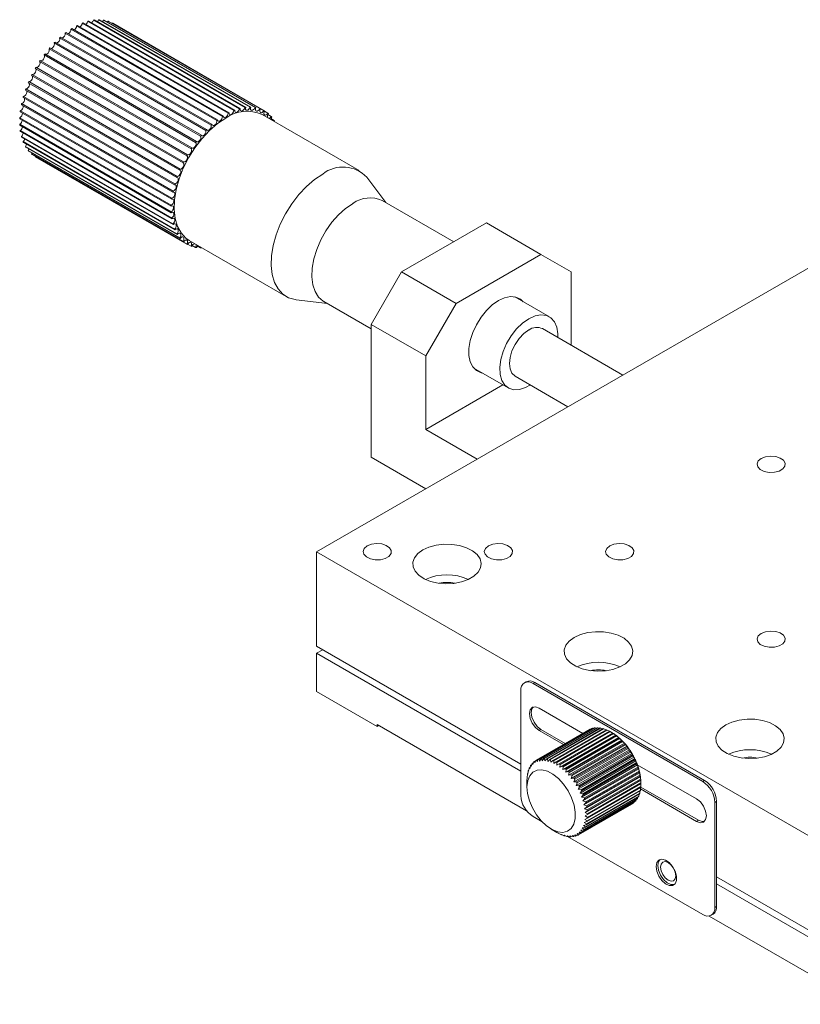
# Model space of a CAD drawing. Header units: millimetres. Extents: x 14895 to 15336, y 302 to 927.
# Tile 2 of 7: x 15052 to 15143, y 416 to 531. Entities that reach past the tile are written whole.
import ezdxf

# ---------------------------------------------------------------- set-up
doc = ezdxf.new("R2010")
doc.units = ezdxf.units.MM
doc.header["$LTSCALE"] = 0.3

msp = doc.modelspace()

# ---------------------------------------------------------------- linework, layer by layer
at = {"color": 7, "linetype": 'Continuous', "lineweight": 15}
for p, q in [((15077.494, 520.755), (15059.816, 530.96)), ((15078.032, 520.864), (15060.354, 531.069)), ((15078.126, 520.876), (15060.448, 531.082)), ((15078.643, 520.909), (15060.965, 531.114)), ((15078.732, 520.908), (15061.055, 531.113)), ((15079.222, 520.864), (15061.544, 531.069)), ((15079.307, 520.85), (15061.629, 531.055)), ((15075.415, 519.807), (15057.737, 530.012)), ((15075.516, 519.871), (15057.838, 530.077)), ((15076.081, 520.198), (15058.404, 530.403)), ((15076.182, 520.25), (15058.504, 530.455)), ((15076.744, 520.506), (15059.067, 530.711)), ((15076.844, 520.546), (15059.166, 530.751)), ((15077.397, 520.729), (15059.719, 530.934)), ((15062.086, 530.935), (15062.023, 530.828)), ((15079.764, 520.73), (15062.086, 530.935)), ((15079.842, 520.702), (15062.165, 530.907)), ((15062.585, 530.713), (15062.564, 530.677)), ((15080.263, 520.508), (15062.585, 530.713)), ((15080.298, 520.488), (15062.62, 530.693)), ((15074.103, 518.797), (15056.425, 529.002)), ((15074.2, 518.884), (15056.522, 529.089)), ((15074.753, 519.339), (15057.076, 529.544)), ((15074.853, 519.414), (15057.175, 529.619)), ((15072.864, 517.521), (15055.187, 527.726)), ((15072.954, 517.625), (15055.277, 527.83)), ((15073.471, 518.189), (15055.793, 528.394)), ((15073.565, 518.285), (15055.887, 528.49)), ((15071.833, 516.151), (15054.155, 526.356)), ((15072.29, 516.799), (15054.613, 527.004)), ((15072.375, 516.911), (15054.697, 527.116)), ((15071.263, 515.23), (15053.585, 525.435)), ((15071.334, 515.353), (15053.656, 525.558)), ((15071.754, 516.033), (15054.077, 526.238)), ((15070.821, 514.399), (15053.143, 524.604)), ((15070.885, 514.526), (15053.207, 524.731)), ((15070.151, 512.821), (15052.473, 523.026)), ((15070.434, 513.55), (15052.756, 523.755)), ((15070.489, 513.679), (15052.811, 523.884)), ((15069.839, 511.832), (15052.162, 522.037)), ((15069.875, 511.962), (15052.198, 522.167)), ((15070.105, 512.691), (15052.428, 522.896)), ((15069.638, 510.983), (15051.961, 521.188)), ((15069.665, 511.11), (15051.987, 521.315)), ((15069.441, 509.349), (15051.763, 519.555)), ((15069.446, 509.469), (15051.768, 519.674)), ((15069.505, 510.152), (15051.827, 520.357)), ((15069.521, 510.276), (15051.843, 520.481)), ((15091.362, 513.523), (15080.048, 520.054)), ((15080.712, 520.2), (15080.313, 520.43)), ((15081.108, 519.809), (15080.714, 520.037)), ((15081.446, 519.341), (15081.062, 519.563)), ((15069.441, 508.696), (15051.763, 518.901)), ((15069.446, 508.583), (15051.768, 518.788)), ((15081.388, 519.281), (15081.446, 519.341)), ((15081.491, 519.264), (15081.467, 519.235)), ((15069.505, 507.968), (15051.827, 518.173)), ((15069.521, 507.862), (15051.843, 518.067)), ((15069.638, 507.291), (15051.961, 517.496)), ((15069.665, 507.194), (15051.987, 517.399)), ((15069.839, 506.674), (15052.162, 516.879)), ((15069.875, 506.586), (15052.198, 516.791)), ((15070.105, 506.122), (15052.428, 516.327)), ((15070.151, 506.045), (15052.473, 516.25)), ((15070.434, 505.643), (15052.756, 515.848)), ((15070.489, 505.577), (15052.811, 515.782)), ((15053.205, 515.555), (15053.143, 515.445)), ((15070.821, 505.24), (15053.143, 515.445)), ((15070.885, 505.187), (15053.207, 515.392)), ((15053.606, 515.161), (15053.585, 515.125)), ((15071.263, 504.92), (15053.585, 515.125)), ((15053.621, 515.104), (15071.299, 504.899)), ((15094.462, 509.77), (15092.259, 512.717)), ((15086.405, 469.016), (15157.116, 509.836)), ((15102.397, 505.19), (15094.047, 510.01)), ((15106.204, 507.387), (15096.305, 501.673)), ((15112.568, 503.714), (15106.204, 507.387)), ((15071.754, 504.684), (15071.356, 504.914)), ((15071.549, 505.332), (15082.862, 498.8)), ((15072.29, 504.536), (15071.897, 504.764)), ((15072.864, 504.478), (15072.48, 504.7)), ((15072.864, 504.478), (15072.888, 504.558)), ((15072.967, 504.513), (15072.954, 504.477)), ((15112.568, 503.714), (15102.668, 497.999)), ((15116.104, 501.672), (15112.568, 503.714)), ((15092.769, 495.549), (15096.305, 501.673)), ((15096.305, 501.673), (15102.668, 497.999)), ((15116.104, 501.672), (15116.104, 493.12)), ((15113.554, 496.44), (15109.526, 498.765)), ((15084.009, 498.426), (15087.663, 497.992)), ((15087.248, 498.232), (15092.769, 495.044)), ((15102.668, 497.999), (15099.133, 491.875)), ((15092.769, 495.549), (15092.769, 480.035)), ((15099.133, 491.875), (15092.769, 495.549)), ((15122.132, 489.64), (15112.754, 495.054)), ((15099.133, 491.875), (15099.133, 483.301)), ((15104.726, 490.451), (15108.754, 488.126)), ((15108.122, 488.491), (15099.133, 483.301)), ((15109.554, 489.512), (15115.731, 485.945)), ((15099.133, 483.301), (15105.142, 479.832)), ((15092.769, 480.035), (15099.131, 476.362)), ((15157.116, 428.195), (15086.405, 469.016)), ((15086.405, 457.992), (15086.405, 469.016)), ((15110.235, 444.236), (15086.405, 457.992)), ((15087.112, 457.584), (15086.405, 457.176)), ((15110.235, 443.419), (15086.405, 457.176)), ((15086.405, 452.685), (15086.405, 457.176)), ((15110.235, 440.562), (15110.235, 452.81)), ((15110.861, 453.848), (15110.649, 453.725)), ((15111.861, 453.749), (15111.649, 453.626)), ((15111.649, 453.626), (15131.448, 442.197)), ((15111.861, 453.749), (15131.66, 442.319)), ((15093.476, 448.603), (15086.405, 452.685)), ((15112.356, 450.769), (15117.468, 447.818)), ((15110.904, 438.787), (15093.476, 448.848)), ((15093.476, 448.848), (15093.476, 448.603)), ((15093.688, 448.725), (15093.476, 448.603)), ((15112.012, 444.668), (15118.235, 448.26)), ((15112.08, 444.703), (15118.302, 448.295)), ((15112.291, 444.789), (15118.513, 448.381)), ((15112.356, 448.156), (15112.568, 448.278)), ((15112.364, 444.812), (15118.587, 448.404)), ((15115.417, 446.634), (15112.568, 448.278)), ((15112.593, 444.861), (15118.816, 448.453)), ((15112.672, 444.871), (15118.895, 448.463)), ((15112.916, 444.883), (15119.139, 448.475)), ((15113, 444.88), (15119.223, 448.473)), ((15113.256, 444.855), (15119.479, 448.447)), ((15113.344, 444.84), (15119.566, 448.432)), ((15113.61, 444.777), (15119.832, 448.369)), ((15113.7, 444.75), (15119.923, 448.342)), ((15113.973, 444.65), (15120.195, 448.243)), ((15114.065, 444.611), (15120.287, 448.203)), ((15118.302, 448.295), (15118.352, 448.288)), ((15118.587, 448.404), (15118.692, 448.381)), ((15118.895, 448.463), (15119.046, 448.421)), ((15119.223, 448.473), (15119.412, 448.408)), ((15119.566, 448.432), (15119.787, 448.343)), ((15119.923, 448.342), (15120.17, 448.228)), ((15120.287, 448.203), (15120.555, 448.064)), ((15115.205, 446.511), (15112.356, 448.156)), ((15114.341, 444.476), (15120.564, 448.069)), ((15114.428, 444.102), (15120.933, 447.857)), ((15114.434, 444.426), (15120.657, 448.018)), ((15114.711, 444.257), (15120.934, 447.849)), ((15114.782, 443.865), (15121.287, 447.62)), ((15114.804, 444.195), (15121.026, 447.787)), ((15115.079, 443.994), (15121.301, 447.586)), ((15115.131, 443.588), (15121.636, 447.343)), ((15115.17, 443.922), (15121.393, 447.514)), ((15115.44, 443.691), (15121.662, 447.283)), ((15115.529, 443.609), (15121.751, 447.201)), ((15120.657, 448.018), (15120.933, 447.857)), ((15120.842, 447.911), (15120.746, 447.966)), ((15120.933, 447.857), (15120.934, 447.849)), ((15121.026, 447.787), (15121.287, 447.62)), ((15121.287, 447.62), (15121.301, 447.586)), ((15121.393, 447.514), (15121.636, 447.343)), ((15121.636, 447.343), (15121.662, 447.283)), ((15121.751, 447.201), (15121.977, 447.03)), ((15115.472, 443.274), (15121.977, 447.03)), ((15115.79, 443.351), (15122.013, 446.943)), ((15115.8, 442.928), (15122.305, 446.683)), ((15115.876, 443.261), (15122.098, 446.853)), ((15116.112, 442.551), (15122.617, 446.307)), ((15116.126, 442.978), (15122.349, 446.57)), ((15116.208, 442.88), (15122.43, 446.472)), ((15116.404, 442.15), (15122.91, 445.905)), ((15116.444, 442.576), (15122.667, 446.168)), ((15116.52, 442.471), (15122.743, 446.063)), ((15121.977, 447.03), (15122.013, 446.943)), ((15122.098, 446.853), (15122.305, 446.683)), ((15122.305, 446.683), (15122.349, 446.57)), ((15122.43, 446.472), (15122.617, 446.307)), ((15122.617, 446.307), (15122.667, 446.168)), ((15122.743, 446.063), (15122.91, 445.905)), ((15122.91, 445.905), (15122.963, 445.741)), ((15112.291, 444.789), (15112.134, 444.491)), ((15112.416, 444.577), (15112.364, 444.812)), ((15112.593, 444.861), (15112.416, 444.577)), ((15112.719, 444.616), (15112.672, 444.871)), ((15112.916, 444.883), (15112.719, 444.616)), ((15113.04, 444.607), (15113, 444.88)), ((15113.256, 444.855), (15113.04, 444.607)), ((15113.375, 444.551), (15113.344, 444.84)), ((15113.61, 444.777), (15113.375, 444.551)), ((15116.674, 441.727), (15123.18, 445.483)), ((15116.74, 442.149), (15122.963, 445.741)), ((15116.811, 442.038), (15123.033, 445.63)), ((15116.919, 441.288), (15123.424, 445.044)), ((15117.012, 441.701), (15123.234, 445.294)), ((15117.076, 441.587), (15123.298, 445.179)), ((15117.256, 441.239), (15123.478, 444.831)), ((15123.033, 445.63), (15123.18, 445.483)), ((15123.18, 445.483), (15123.234, 445.294)), ((15123.298, 445.179), (15123.424, 445.044)), ((15123.424, 445.044), (15123.478, 444.831)), ((15111.194, 443.73), (15111.137, 443.395)), ((15111.23, 443.808), (15111.31, 443.854)), ((15111.274, 443.695), (15111.23, 443.808)), ((15111.35, 444.028), (15111.274, 443.695)), ((15111.394, 444.096), (15111.502, 444.159)), ((15111.443, 443.957), (15111.394, 444.096)), ((15111.539, 444.286), (15111.443, 443.957)), ((15111.592, 444.343), (15111.734, 444.426)), ((15111.645, 444.179), (15111.592, 444.343)), ((15111.761, 444.5), (15111.645, 444.179)), ((15111.821, 444.546), (15112.006, 444.653)), ((15111.876, 444.357), (15111.821, 444.546)), ((15112.012, 444.668), (15111.876, 444.357)), ((15112.134, 444.491), (15112.08, 444.703)), ((15113.72, 444.446), (15113.7, 444.75)), ((15113.973, 444.65), (15113.72, 444.446)), ((15114.072, 444.296), (15114.065, 444.611)), ((15114.341, 444.476), (15114.072, 444.296)), ((15114.428, 444.102), (15114.434, 444.426)), ((15114.711, 444.257), (15114.428, 444.102)), ((15114.782, 443.865), (15114.804, 444.195)), ((15115.079, 443.994), (15114.782, 443.865)), ((15115.131, 443.588), (15115.17, 443.922)), ((15115.44, 443.691), (15115.131, 443.588)), ((15115.472, 443.274), (15115.529, 443.609)), ((15117.135, 440.838), (15123.64, 444.593)), ((15117.312, 441.122), (15123.535, 444.714)), ((15117.32, 440.381), (15123.825, 444.136)), ((15117.469, 440.767), (15123.691, 444.359)), ((15117.473, 439.922), (15123.978, 443.678)), ((15117.517, 440.648), (15123.74, 444.24)), ((15117.649, 440.29), (15123.872, 443.882)), ((15117.689, 440.17), (15123.912, 443.762)), ((15123.535, 444.714), (15123.64, 444.593)), ((15123.64, 444.593), (15123.691, 444.359)), ((15123.74, 444.24), (15123.825, 444.136)), ((15123.82, 444.15), (15130.741, 440.155)), ((15123.825, 444.136), (15123.872, 443.882)), ((15123.912, 443.762), (15123.978, 443.678)), ((15123.978, 443.678), (15124.018, 443.405)), ((15110.949, 442.625), (15110.943, 442.302)), ((15110.957, 442.728), (15110.974, 442.738)), ((15110.971, 442.694), (15110.957, 442.728)), ((15110.993, 443.025), (15110.971, 442.694)), ((15111.01, 443.12), (15111.046, 443.14)), ((15111.036, 443.06), (15111.01, 443.12)), ((15111.075, 443.394), (15111.036, 443.06)), ((15111.102, 443.481), (15111.158, 443.514)), ((15111.137, 443.395), (15111.102, 443.481)), ((15115.79, 443.351), (15115.472, 443.274)), ((15115.8, 442.928), (15115.876, 443.261)), ((15116.126, 442.978), (15115.8, 442.928)), ((15116.112, 442.551), (15116.208, 442.88)), ((15116.444, 442.576), (15116.112, 442.551)), ((15116.404, 442.15), (15116.52, 442.471)), ((15117.591, 439.467), (15124.096, 443.223)), ((15117.674, 439.021), (15124.179, 442.776)), ((15117.795, 439.813), (15124.018, 443.405)), ((15117.826, 439.694), (15124.049, 443.286)), ((15117.905, 439.341), (15124.127, 442.933)), ((15117.926, 439.225), (15124.149, 442.817)), ((15117.977, 438.881), (15124.199, 442.473)), ((15124.049, 443.286), (15124.096, 443.223)), ((15124.096, 443.223), (15124.127, 442.933)), ((15124.149, 442.817), (15124.179, 442.776)), ((15124.179, 442.776), (15124.199, 442.473)), ((15110.942, 442.307), (15110.942, 441.543)), ((15110.943, 442.302), (15110.942, 442.307)), ((15116.74, 442.149), (15116.404, 442.15)), ((15116.674, 441.727), (15116.811, 442.038)), ((15117.012, 441.701), (15116.674, 441.727)), ((15116.919, 441.288), (15117.076, 441.587)), ((15117.72, 438.587), (15124.225, 442.343)), ((15117.989, 438.767), (15124.211, 442.36)), ((15117.998, 437.909), (15124.22, 441.501)), ((15118.005, 438.011), (15124.227, 441.603)), ((15118.01, 438.436), (15124.233, 442.028)), ((15118.012, 438.327), (15124.235, 441.919)), ((15124.203, 441.491), (15124.184, 441.204)), ((15130.741, 437.542), (15124.192, 441.323)), ((15124.211, 442.36), (15124.225, 442.343)), ((15130.953, 437.665), (15124.224, 441.549)), ((15124.225, 442.343), (15124.233, 442.028)), ((15124.234, 441.919), (15124.227, 441.603)), ((15124.235, 441.922), (15124.235, 442.033)), ((15124.235, 441.919), (15124.235, 441.922)), ((15131.448, 442.197), (15131.66, 442.319)), ((15117.256, 441.239), (15116.919, 441.288)), ((15117.135, 440.838), (15117.312, 441.122)), ((15117.469, 440.767), (15117.135, 440.838)), ((15117.32, 440.381), (15117.517, 440.648)), ((15117.649, 440.29), (15117.32, 440.381)), ((15117.473, 439.922), (15117.689, 440.17)), ((15117.605, 436.609), (15123.827, 440.201)), ((15117.724, 436.829), (15123.947, 440.421)), ((15117.76, 436.907), (15123.982, 440.499)), ((15117.853, 437.155), (15124.075, 440.748)), ((15117.879, 437.243), (15124.102, 440.835)), ((15117.944, 437.517), (15124.167, 441.109)), ((15117.961, 437.612), (15124.184, 441.204)), ((15123.867, 440.375), (15123.827, 440.201)), ((15124.019, 440.715), (15123.982, 440.499)), ((15124.131, 441.089), (15124.102, 440.835)), ((15116.942, 435.969), (15123.165, 439.561)), ((15117.133, 436.09), (15123.356, 439.683)), ((15117.193, 436.137), (15123.416, 439.729)), ((15117.363, 436.293), (15123.585, 439.885)), ((15117.415, 436.351), (15123.638, 439.943)), ((15117.795, 439.813), (15117.473, 439.922)), ((15117.56, 436.54), (15123.783, 440.132)), ((15117.591, 439.467), (15117.826, 439.694)), ((15117.905, 439.341), (15117.591, 439.467)), ((15117.674, 439.021), (15117.926, 439.225)), ((15117.977, 438.881), (15117.674, 439.021)), ((15123.171, 439.576), (15123.165, 439.561)), ((15123.443, 439.803), (15123.416, 439.729)), ((15123.675, 440.07), (15123.638, 439.943)), ((15133.074, 439.87), (15132.862, 439.747)), ((15132.862, 439.747), (15132.862, 427.499)), ((15133.074, 439.87), (15133.074, 427.622)), ((15112.698, 437.506), (15111.649, 438.112)), ((15117.7, 437.779), (15117.998, 437.909)), ((15117.72, 438.587), (15117.989, 438.767)), ((15118.01, 438.436), (15117.72, 438.587)), ((15117.729, 438.172), (15118.012, 438.327)), ((15118.005, 438.011), (15117.729, 438.172)), ((15117.398, 436.778), (15117.724, 436.829)), ((15117.605, 436.609), (15117.398, 436.778)), ((15117.534, 437.079), (15117.853, 437.155)), ((15117.76, 436.907), (15117.534, 437.079)), ((15117.635, 437.413), (15117.944, 437.517)), ((15117.879, 437.243), (15117.635, 437.413)), ((15117.961, 437.612), (15117.7, 437.779)), ((15130.741, 437.542), (15130.953, 437.665)), ((15113.77, 436.644), (15114.431, 436.263)), ((15114.431, 436.263), (15114.52, 436.211)), ((15114.599, 436.177), (15114.889, 436.026)), ((15114.613, 436.16), (15114.599, 436.177)), ((15114.613, 436.16), (15114.622, 436.165)), ((15114.951, 436.027), (15115.254, 435.887)), ((15114.981, 435.986), (15114.951, 436.027)), ((15114.981, 435.986), (15115.007, 436.001)), ((15115.297, 435.923), (15115.611, 435.797)), ((15115.344, 435.86), (15115.297, 435.923)), ((15115.344, 435.86), (15115.389, 435.886)), ((15115.632, 435.866), (15115.954, 435.756)), ((15115.698, 435.782), (15115.632, 435.866)), ((15131.448, 426.682), (15115.68, 435.785)), ((15115.698, 435.782), (15115.765, 435.821)), ((15115.953, 435.857), (15116.282, 435.766)), ((15116.038, 435.754), (15115.953, 435.857)), ((15116.038, 435.754), (15116.131, 435.808)), ((15116.256, 435.896), (15116.59, 435.825)), ((15116.361, 435.776), (15116.256, 435.896)), ((15116.361, 435.776), (15116.485, 435.847)), ((15116.538, 435.983), (15116.875, 435.934)), ((15116.664, 435.848), (15116.538, 435.983)), ((15116.664, 435.848), (15116.825, 435.941)), ((15116.796, 436.116), (15117.133, 436.09)), ((15116.942, 435.969), (15116.796, 436.116)), ((15117.027, 436.295), (15117.363, 436.293)), ((15117.193, 436.137), (15117.027, 436.295)), ((15117.228, 436.516), (15117.56, 436.54)), ((15117.415, 436.351), (15117.228, 436.516)), ((15157.116, 417.172), (15133.074, 431.051)), ((15157.116, 416.356), (15133.074, 430.234)), ((15132.862, 427.499), (15133.074, 427.622)), ((15150.045, 416.192), (15132.193, 426.497)), ((15132.448, 426.583), (15132.66, 426.706))]:
    msp.add_line(p, q, dxfattribs=at)
at = {"color": 7, "linetype": 'Continuous', "lineweight": 15, "flags": 128}
for points in [[(15060.965, 531.114), (15060.9, 530.976), (15060.819, 530.868)], [(15061.544, 531.069), (15061.471, 530.934), (15061.439, 530.892)], [(15055.187, 527.726), (15055.22, 527.625), (15055.211, 527.495), (15055.162, 527.354), (15055.08, 527.224), (15054.977, 527.124), (15054.869, 527.069), (15054.792, 527.062)], [(15055.793, 528.394), (15055.815, 528.284), (15055.795, 528.149), (15055.736, 528.009), (15055.647, 527.885), (15055.541, 527.796), (15055.434, 527.754), (15055.412, 527.752)], [(15054.613, 527.004), (15054.656, 526.914), (15054.659, 526.79), (15054.62, 526.651), (15054.546, 526.516), (15054.448, 526.406), (15054.339, 526.337), (15054.236, 526.32), (15054.209, 526.325)], [(15053.597, 525.428), (15053.649, 525.37), (15053.674, 525.262), (15053.658, 525.128), (15053.602, 524.988), (15053.515, 524.862), (15053.409, 524.77), (15053.301, 524.724), (15053.207, 524.731)], [(15054.077, 526.238), (15054.131, 526.16), (15054.145, 526.043), (15054.117, 525.906), (15054.052, 525.768), (15053.958, 525.649), (15053.851, 525.568), (15053.745, 525.536), (15053.669, 525.551)], [(15053.197, 524.573), (15053.216, 524.552), (15053.252, 524.455), (15053.247, 524.326), (15053.201, 524.186), (15053.121, 524.054), (15053.02, 523.951), (15052.911, 523.891), (15052.811, 523.884)], [(15052.851, 523.7), (15052.883, 523.63), (15052.89, 523.508), (15052.854, 523.369), (15052.783, 523.233), (15052.686, 523.12), (15052.577, 523.048), (15052.473, 523.026)], [(15076.844, 520.546), (15076.844, 520.42), (15076.886, 520.328), (15076.963, 520.283), (15077.063, 520.292), (15077.172, 520.353), (15077.273, 520.457), (15077.352, 520.589), (15077.397, 520.729)], [(15077.494, 520.755), (15077.483, 520.624), (15077.514, 520.521), (15077.583, 520.463), (15077.678, 520.456), (15077.786, 520.504), (15077.891, 520.597), (15077.977, 520.724), (15078.032, 520.864)], [(15078.126, 520.876), (15078.104, 520.741), (15078.124, 520.629), (15078.183, 520.557), (15078.272, 520.536), (15078.378, 520.569), (15078.485, 520.652), (15078.578, 520.771), (15078.643, 520.909)], [(15078.732, 520.908), (15078.699, 520.769), (15078.708, 520.649), (15078.757, 520.565), (15078.839, 520.53), (15078.942, 520.549), (15079.051, 520.618), (15079.149, 520.729), (15079.222, 520.864)], [(15079.307, 520.85), (15079.263, 520.709), (15079.26, 520.582), (15079.299, 520.487), (15079.373, 520.438), (15079.472, 520.442), (15079.58, 520.498), (15079.683, 520.6), (15079.764, 520.73)], [(15079.842, 520.702), (15079.789, 520.562), (15079.774, 520.429), (15079.802, 520.323), (15079.867, 520.261), (15079.961, 520.25), (15080.068, 520.293), (15080.174, 520.383), (15080.263, 520.508)], [(15075.798, 519.634), (15074.834, 518.987), (15073.895, 518.178), (15073.005, 517.226), (15072.188, 516.157), (15071.464, 514.999), (15070.852, 513.78), (15070.368, 512.534), (15070.025, 511.291), (15069.832, 510.085), (15069.793, 508.947), (15069.909, 507.905), (15070.179, 506.988), (15070.593, 506.218), (15071.143, 505.616), (15071.549, 505.332)], [(15074.853, 519.414), (15074.887, 519.315), (15074.958, 519.26), (15075.054, 519.258), (15075.163, 519.31), (15075.267, 519.407), (15075.351, 519.535), (15075.403, 519.675), (15075.415, 519.807)], [(15075.516, 519.871), (15075.539, 519.762), (15075.601, 519.694), (15075.692, 519.678), (15075.798, 519.715), (15075.905, 519.801), (15075.996, 519.923), (15076.058, 520.062), (15076.081, 520.198)], [(15076.182, 520.25), (15076.194, 520.132), (15076.246, 520.052), (15076.33, 520.021), (15076.434, 520.044), (15076.542, 520.118), (15076.639, 520.231), (15076.71, 520.367), (15076.744, 520.506)], [(15080.334, 520.467), (15080.27, 520.328), (15080.245, 520.191), (15080.262, 520.076), (15080.318, 520.001), (15080.405, 519.976), (15080.51, 520.004), (15080.618, 520.083), (15080.712, 520.2)], [(15081.163, 519.744), (15081.083, 519.612), (15081.038, 519.483)], [(15073.565, 518.285), (15073.62, 518.208), (15073.706, 518.182), (15073.811, 518.209), (15073.919, 518.287), (15074.014, 518.403), (15074.082, 518.54), (15074.113, 518.678), (15074.103, 518.797)], [(15074.2, 518.884), (15074.245, 518.795), (15074.324, 518.754), (15074.425, 518.767), (15074.534, 518.832), (15074.634, 518.939), (15074.711, 519.073), (15074.752, 519.213), (15074.753, 519.339)], [(15072.375, 516.911), (15072.448, 516.861), (15072.546, 516.864), (15072.655, 516.919), (15072.758, 517.019), (15072.84, 517.149), (15072.889, 517.29), (15072.897, 517.42), (15072.864, 517.521)], [(15072.954, 517.625), (15073.019, 517.561), (15073.112, 517.549), (15073.219, 517.591), (15073.325, 517.68), (15073.414, 517.804), (15073.473, 517.944), (15073.493, 518.079), (15073.471, 518.189)], [(15052.568, 516.577), (15052.515, 516.452), (15052.428, 516.327)], [(15052.857, 516.028), (15052.837, 515.979), (15052.756, 515.848)], [(15071.334, 515.353), (15071.423, 515.331), (15071.528, 515.363), (15071.636, 515.444), (15071.729, 515.563), (15071.795, 515.701), (15071.822, 515.838), (15071.808, 515.955), (15071.754, 516.033)], [(15071.833, 516.151), (15071.914, 516.115), (15072.017, 516.132), (15072.125, 516.201), (15072.224, 516.311), (15072.298, 516.446), (15072.337, 516.585), (15072.334, 516.709), (15072.29, 516.799)], [(15070.885, 514.526), (15070.979, 514.519), (15071.087, 514.565), (15071.192, 514.657), (15071.279, 514.783), (15071.335, 514.923), (15071.352, 515.057), (15071.326, 515.164), (15071.263, 515.23)], [(15070.489, 513.679), (15070.588, 513.686), (15070.697, 513.746), (15070.799, 513.849), (15070.879, 513.981), (15070.925, 514.121), (15070.93, 514.249), (15070.893, 514.347), (15070.821, 514.399)], [(15069.875, 511.962), (15069.982, 511.998), (15070.089, 512.083), (15070.18, 512.203), (15070.243, 512.342), (15070.267, 512.479), (15070.25, 512.593), (15070.193, 512.667), (15070.105, 512.691)], [(15070.151, 512.821), (15070.255, 512.843), (15070.363, 512.915), (15070.46, 513.028), (15070.532, 513.164), (15070.567, 513.303), (15070.561, 513.425), (15070.514, 513.512), (15070.434, 513.55)], [(15087.112, 513.102), (15086.148, 512.456), (15085.209, 511.646), (15084.319, 510.695), (15083.501, 509.626), (15082.777, 508.467), (15082.166, 507.249), (15081.682, 506.002), (15081.339, 504.76), (15081.146, 503.554), (15081.107, 502.415), (15081.223, 501.374), (15081.492, 500.456), (15081.907, 499.687), (15082.456, 499.085), (15083.126, 498.666), (15083.9, 498.441), (15084.009, 498.426)], [(15069.665, 511.11), (15069.773, 511.16), (15069.877, 511.256), (15069.962, 511.384), (15070.015, 511.524), (15070.028, 511.657), (15069.999, 511.761), (15069.933, 511.823), (15069.839, 511.832)], [(15069.521, 510.276), (15069.63, 510.34), (15069.73, 510.446), (15069.808, 510.579), (15069.85, 510.719), (15069.852, 510.846), (15069.812, 510.94), (15069.738, 510.988), (15069.638, 510.983)], [(15069.441, 508.696), (15069.547, 508.785), (15069.637, 508.908), (15069.696, 509.047), (15069.717, 509.183), (15069.696, 509.294), (15069.637, 509.364), (15069.547, 509.384), (15069.441, 509.349)], [(15069.446, 509.469), (15069.554, 509.545), (15069.65, 509.66), (15069.719, 509.797), (15069.751, 509.936), (15069.741, 510.055), (15069.691, 510.138), (15069.608, 510.172), (15069.505, 510.152)], [(15090.648, 509.673), (15089.789, 509.088), (15088.958, 508.344), (15088.181, 507.464), (15087.484, 506.476), (15086.888, 505.413), (15086.413, 504.308), (15086.075, 503.197), (15085.883, 502.115), (15085.844, 501.099), (15085.96, 500.179), (15086.226, 499.386), (15086.635, 498.745), (15087.172, 498.277), (15087.248, 498.232)], [(15069.505, 507.968), (15069.608, 508.067), (15069.691, 508.197), (15069.741, 508.337), (15069.751, 508.468), (15069.719, 508.569), (15069.65, 508.627), (15069.554, 508.632), (15069.446, 508.583)], [(15069.638, 507.291), (15069.738, 507.4), (15069.812, 507.535), (15069.852, 507.675), (15069.85, 507.799), (15069.808, 507.89), (15069.73, 507.934), (15069.63, 507.924), (15069.521, 507.862)], [(15069.839, 506.674), (15069.933, 506.791), (15069.999, 506.929), (15070.028, 507.067), (15070.015, 507.184), (15069.962, 507.264), (15069.877, 507.293), (15069.773, 507.269), (15069.665, 507.194)], [(15070.105, 506.122), (15070.193, 506.247), (15070.25, 506.387), (15070.267, 506.521), (15070.243, 506.63), (15070.18, 506.697), (15070.089, 506.712), (15069.982, 506.673), (15069.875, 506.586)], [(15070.434, 505.643), (15070.514, 505.774), (15070.561, 505.914), (15070.567, 506.043), (15070.532, 506.142), (15070.46, 506.195), (15070.363, 506.196), (15070.255, 506.143), (15070.151, 506.045)], [(15070.821, 505.24), (15070.893, 505.376), (15070.93, 505.515), (15070.925, 505.638), (15070.879, 505.725), (15070.799, 505.765), (15070.697, 505.751), (15070.588, 505.685), (15070.489, 505.577)], [(15071.263, 504.92), (15071.326, 505.058), (15071.352, 505.195), (15071.335, 505.31), (15071.279, 505.385), (15071.192, 505.411), (15071.087, 505.382), (15070.979, 505.303), (15070.885, 505.187)], [(15071.754, 504.684), (15071.808, 504.824), (15071.822, 504.957), (15071.795, 505.063), (15071.729, 505.126), (15071.636, 505.136), (15071.528, 505.093), (15071.423, 505.003), (15071.334, 504.879)], [(15072.538, 504.761), (15072.448, 504.657), (15072.375, 504.522)], [(15105.711, 489.883), (15105.582, 489.911), (15105.043, 490.16), (15104.618, 490.591), (15104.323, 491.185), (15104.172, 491.916), (15104.172, 492.753), (15104.323, 493.658), (15104.618, 494.592), (15105.043, 495.515), (15105.582, 496.385), (15106.209, 497.165), (15106.898, 497.822), (15107.618, 498.325), (15108.339, 498.653), (15109.027, 498.793), (15109.655, 498.737), (15110.193, 498.488), (15110.511, 498.197)], [(15114.543, 494.021), (15114.543, 494.452), (15114.424, 495.219), (15114.153, 495.85), (15113.741, 496.314), (15113.208, 496.589), (15112.579, 496.663), (15111.883, 496.532), (15111.154, 496.202)], [(15111.154, 496.202), (15110.424, 495.689), (15109.729, 495.017), (15109.1, 494.217), (15108.567, 493.327), (15108.155, 492.388), (15107.883, 491.443), (15107.765, 490.539), (15107.804, 489.715), (15108.001, 489.012), (15108.344, 488.462), (15108.82, 488.09), (15109.404, 487.914), (15110.07, 487.943), (15110.787, 488.175), (15111.343, 488.479)], [(15111.154, 494.896), (15110.568, 494.469), (15110.022, 493.893), (15109.554, 493.207), (15109.194, 492.458), (15108.968, 491.697), (15108.891, 490.977), (15108.968, 490.345), (15109.194, 489.845), (15109.554, 489.512), (15109.554, 489.512)], [(15138.271, 479.894), (15137.929, 479.606), (15137.79, 479.265), (15137.874, 478.918), (15138.169, 478.612), (15138.635, 478.389), (15139.21, 478.277), (15139.816, 478.294), (15140.371, 478.435), (15140.799, 478.683), (15141.044, 479.003), (15141.072, 479.352), (15140.88, 479.684), (15140.492, 479.954), (15139.962, 480.124), (15139.362, 480.172), (15138.772, 480.092), (15138.271, 479.894)], [(15092.309, 469.689), (15091.967, 469.401), (15091.828, 469.06), (15091.912, 468.713), (15092.207, 468.407), (15092.673, 468.184), (15093.248, 468.072), (15093.854, 468.089), (15094.409, 468.23), (15094.837, 468.477), (15095.082, 468.798), (15095.11, 469.147), (15094.918, 469.479), (15094.53, 469.749), (15094, 469.919), (15093.4, 469.967), (15092.81, 469.887), (15092.309, 469.689)], [(15098.779, 469.22), (15098.203, 468.799), (15097.811, 468.313), (15097.623, 467.788), (15097.65, 467.252), (15097.89, 466.735), (15098.331, 466.263), (15098.949, 465.862), (15099.709, 465.555), (15100.573, 465.357), (15101.491, 465.279), (15102.417, 465.326), (15103.298, 465.494), (15104.089, 465.776), (15104.745, 466.155), (15105.233, 466.611), (15105.525, 467.12), (15105.606, 467.654), (15105.472, 468.185), (15105.129, 468.683), (15104.596, 469.122), (15103.902, 469.479), (15103.085, 469.733), (15102.188, 469.872), (15101.259, 469.887), (15100.35, 469.779), (15099.508, 469.552), (15098.779, 469.22)], [(15106.452, 469.689), (15106.109, 469.401), (15105.97, 469.06), (15106.054, 468.713), (15106.349, 468.407), (15106.815, 468.184), (15107.39, 468.072), (15107.996, 468.089), (15108.551, 468.23), (15108.979, 468.477), (15109.224, 468.798), (15109.252, 469.147), (15109.06, 469.479), (15108.672, 469.749), (15108.143, 469.919), (15107.542, 469.967), (15106.952, 469.887), (15106.452, 469.689)], [(15120.594, 469.689), (15120.251, 469.401), (15120.112, 469.06), (15120.196, 468.713), (15120.491, 468.407), (15120.957, 468.184), (15121.532, 468.072), (15122.138, 468.089), (15122.693, 468.23), (15123.122, 468.477), (15123.367, 468.798), (15123.395, 469.147), (15123.202, 469.479), (15122.814, 469.749), (15122.285, 469.919), (15121.684, 469.967), (15121.094, 469.887), (15120.594, 469.689)], [(15138.271, 459.484), (15137.929, 459.195), (15137.79, 458.855), (15137.874, 458.508), (15138.169, 458.202), (15138.635, 457.979), (15139.21, 457.867), (15139.816, 457.883), (15140.371, 458.025), (15140.799, 458.272), (15141.044, 458.593), (15141.072, 458.942), (15140.88, 459.274), (15140.492, 459.543), (15139.962, 459.714), (15139.362, 459.762), (15138.772, 459.682), (15138.271, 459.484)], [(15116.457, 459.015), (15115.881, 458.594), (15115.489, 458.108), (15115.301, 457.583), (15115.328, 457.047), (15115.568, 456.529), (15116.009, 456.057), (15116.626, 455.657), (15117.387, 455.349), (15118.25, 455.151), (15119.169, 455.074), (15120.094, 455.121), (15120.976, 455.289), (15121.766, 455.571), (15122.423, 455.95), (15122.911, 456.406), (15123.203, 456.915), (15123.284, 457.449), (15123.149, 457.98), (15122.806, 458.478), (15122.274, 458.917), (15121.58, 459.274), (15120.762, 459.528), (15119.865, 459.667), (15118.937, 459.682), (15118.027, 459.574), (15117.186, 459.347), (15116.457, 459.015)], [(15112.356, 448.156), (15111.923, 448.505), (15111.556, 449), (15111.311, 449.566), (15111.224, 450.115), (15111.311, 450.565), (15111.556, 450.848), (15111.923, 450.919), (15112.356, 450.769)], [(15112.568, 448.278), (15112.135, 448.627), (15111.768, 449.123), (15111.523, 449.688), (15111.437, 450.238), (15111.523, 450.688), (15111.669, 450.897)], [(15134.135, 448.81), (15133.559, 448.389), (15133.166, 447.903), (15132.978, 447.378), (15133.005, 446.842), (15133.246, 446.324), (15133.687, 445.852), (15134.304, 445.452), (15135.065, 445.144), (15135.928, 444.946), (15136.847, 444.869), (15137.772, 444.915), (15138.654, 445.084), (15139.444, 445.366), (15140.101, 445.745), (15140.588, 446.201), (15140.881, 446.71), (15140.961, 447.244), (15140.827, 447.775), (15140.484, 448.273), (15139.951, 448.712), (15139.257, 449.068), (15138.44, 449.323), (15137.543, 449.462), (15136.615, 449.477), (15135.705, 449.369), (15134.863, 449.142), (15134.135, 448.81)], [(15122.94, 445.861), (15123.168, 445.517), (15123.509, 444.875)], [(15112.69, 443.552), (15112.116, 443.515), (15111.632, 443.282), (15111.262, 442.869), (15111.028, 442.295), (15110.942, 441.593), (15111.008, 440.801), (15111.223, 439.96), (15111.576, 439.116), (15112.046, 438.316), (15112.61, 437.601), (15113.236, 437.011), (15113.891, 436.577), (15114.539, 436.323), (15115.146, 436.262), (15115.679, 436.398), (15116.109, 436.723), (15116.413, 437.22), (15116.574, 437.862), (15116.584, 438.615), (15116.443, 439.437), (15116.157, 440.285), (15115.743, 441.112), (15115.222, 441.875), (15114.623, 442.532), (15113.978, 443.047), (15113.322, 443.394), (15112.69, 443.552)], [(15130.741, 440.155), (15131.174, 439.806), (15131.541, 439.311), (15131.786, 438.745), (15131.872, 438.196), (15131.786, 437.745), (15131.541, 437.463), (15131.174, 437.392), (15130.741, 437.542)], [(15131.64, 437.537), (15131.386, 437.514), (15130.953, 437.665)], [(15126.003, 432.275), (15126.084, 432.73), (15126.317, 433.029), (15126.669, 433.133), (15127.094, 433.027), (15127.534, 432.726), (15127.93, 432.271), (15128.227, 431.722), (15128.387, 431.154), (15128.387, 430.644), (15128.227, 430.26), (15127.93, 430.055), (15127.534, 430.056), (15127.094, 430.263), (15126.669, 430.648), (15126.317, 431.159), (15126.084, 431.727), (15126.003, 432.275)], [(15126.215, 432.398), (15126.296, 432.852), (15126.468, 433.103)], [(15128.154, 430.182), (15128.142, 430.178), (15127.746, 430.179), (15127.306, 430.386), (15126.881, 430.77), (15126.529, 431.281), (15126.296, 431.849), (15126.215, 432.398)], [(15128.301, 431.193), (15128.234, 431.623), (15128.042, 432.065), (15127.755, 432.451), (15127.417, 432.724), (15127.079, 432.842), (15126.792, 432.786), (15126.601, 432.566), (15126.533, 432.214), (15126.601, 431.785), (15126.792, 431.343), (15127.079, 430.956), (15127.417, 430.683), (15127.755, 430.565), (15128.042, 430.621), (15128.234, 430.842), (15128.301, 431.193)]]:
    msp.add_lwpolyline(points, dxfattribs=at)
at = {"color": 7, "linetype": 'Continuous', "lineweight": 15}
for centre, radius, start, end in [((15061.2, 525.602), 5.534, 104.47475, 105.5173), ((15059.715, 531.238), 0.661, 313.32131, 345.21337), ((15061.01, 526.532), 4.585, 97.04074, 98.22618), ((15060.967, 527.215), 3.899, 88.70548, 90.02413), ((15061.007, 527.706), 3.406, 79.48534, 80.92706), ((15057.156, 529.996), 0.582, 296.96199, 1.57277), ((15062.701, 522.341), 9.137, 122.15578, 122.90372), ((15057.81, 530.427), 0.594, 300.82913, 357.70547), ((15062.039, 523.491), 7.81, 116.91358, 117.744), ((15058.443, 530.79), 0.629, 305.67744, 352.85728), ((15061.533, 524.602), 6.588, 111.05912, 111.98892), ((15059.08, 531.061), 0.651, 309.72564, 348.80909), ((15061.086, 528.016), 3.086, 69.53997, 71.08335), ((15061.121, 528.096), 2.999, 59.20902, 60.78022), ((15055.903, 528.898), 0.532, 287.25884, 11.27611), ((15064.373, 520.136), 11.907, 131.25065, 131.87619), ((15056.531, 529.478), 0.549, 291.59543, 6.93927), ((15063.483, 521.218), 10.506, 126.90062, 127.58198), ((15065.949, 518.584), 14.121, 139.09476, 139.65387), ((15065.15, 519.32), 13.034, 135.28754, 135.87801), ((15066.96, 517.805), 15.398, 146.26313, 146.7911), ((15066.586, 518.071), 14.939, 142.73409, 143.27234), ((15067.145, 517.689), 15.616, 149.73859, 150.2611), ((15066.992, 517.771), 15.443, 153.20949, 153.73593), ((15065.78, 518.274), 14.13, 160.34571, 160.90451), ((15066.491, 518), 14.892, 156.72651, 157.26649), ((15051.816, 521.82), 0.532, 288.72261, 12.75345), ((15064.777, 518.589), 13.078, 164.12208, 164.71058), ((15052.073, 522.665), 0.513, 284.08632, 17.38971), ((15051.628, 520.986), 0.549, 293.0595, 8.41655), ((15063.589, 518.875), 11.856, 168.12099, 168.74924), ((15078.877, 515.397), 5.534, 104.47475, 105.5173), ((15078.688, 516.327), 4.585, 97.04074, 98.22618), ((15078.644, 517.01), 3.899, 88.70548, 90.02413), ((15078.685, 517.501), 3.406, 79.48534, 80.92706), ((15078.764, 517.811), 3.086, 69.53997, 71.08335), ((15060.914, 519.209), 9.158, 177.0945, 177.84081), ((15051.488, 520.187), 0.585, 298.61573, 2.86018), ((15062.254, 519.095), 10.502, 172.41599, 173.09763), ((15080.379, 512.136), 9.137, 122.15578, 122.90372), ((15078.294, 516.103), 4.324, 66.06045, 125.25002), ((15079.717, 513.286), 7.81, 116.91358, 117.744), ((15079.211, 514.397), 6.588, 111.05912, 111.98892), ((15078.799, 517.891), 2.999, 59.20902, 60.78022), ((15081.104, 519.857), 0.437, 138.60839, 204.57591), ((15078.74, 517.811), 3.097, 48.90913, 50.44673), ((15080.782, 519.997), 0.376, 272.58788, 330.09794), ((15078.524, 517.602), 3.399, 39.06261, 40.50736), ((15051.44, 519.407), 0.6, 302.60031, 358.87556), ((15059.584, 519.209), 7.827, 182.25405, 183.08279), ((15051.448, 518.674), 0.629, 307.14196, 354.3341), ((15082.051, 509.931), 11.907, 131.25065, 131.87619), ((15081.161, 511.013), 10.506, 126.90062, 127.58198), ((15078.122, 517.321), 3.89, 29.96608, 31.28797), ((15058.344, 519.09), 6.581, 188.00673, 188.93765), ((15051.532, 517.986), 0.651, 311.19064, 350.28526), ((15057.303, 518.875), 5.517, 194.47607, 195.52196), ((15051.696, 517.348), 0.661, 314.78664, 346.68925), ((15083.627, 508.378), 14.121, 139.09476, 139.65387), ((15082.827, 509.115), 13.034, 135.28754, 135.87801), ((15056.431, 518.584), 4.597, 201.76909, 202.95141), ((15055.808, 518.276), 3.902, 209.96861, 211.28641), ((15084.638, 507.599), 15.398, 146.26313, 146.7911), ((15084.264, 507.865), 14.939, 142.73409, 143.27234), ((15055.396, 517.99), 3.399, 219.062, 220.50666), ((15055.176, 517.776), 3.093, 228.90804, 230.44782), ((15084.822, 507.484), 15.616, 149.73859, 150.2611), ((15084.67, 507.566), 15.443, 153.20949, 153.73593), ((15089.475, 510.099), 3.822, 43.24493, 128.19758), ((15083.458, 508.069), 14.13, 160.34571, 160.90451), ((15084.169, 507.795), 14.892, 156.72651, 157.26649), ((15082.455, 508.383), 13.078, 164.12208, 164.71058), ((15079.931, 508.89), 10.502, 172.41599, 173.09763), ((15081.267, 508.67), 11.856, 168.12099, 168.74924), ((15092.637, 506.915), 3.401, 65.50287, 125.80758), ((15078.592, 509.004), 9.158, 177.0945, 177.84081), ((15077.261, 509.004), 7.827, 182.25405, 183.08279), ((15076.022, 508.885), 6.581, 188.00673, 188.93765), ((15074.98, 508.67), 5.517, 194.47607, 195.52196), ((15074.109, 508.379), 4.597, 201.76909, 202.95141), ((15073.485, 508.071), 3.902, 209.96861, 211.28641), ((15073.073, 507.785), 3.399, 219.062, 220.50666), ((15072.854, 507.571), 3.093, 228.90804, 230.44782), ((15072.803, 507.504), 3.008, 239.21113, 240.7772), ((15072.839, 507.592), 3.104, 249.54437, 251.07876), ((15072.247, 504.517), 0.437, 95.29803, 161.41751), ((15071.965, 504.725), 0.376, 329.88013, 27.55667), ((15072.911, 507.88), 3.401, 259.48438, 260.92837), ((15072.953, 508.378), 3.901, 268.70532, 270.02333), ((15112.091, 493.591), 1.606, 65.62782, 125.68261), ((15101.608, 460.059), 6.258, 66.32114, 113.67886), ((15101.608, 461.223), 4.215, 77.52999, 102.46997), ((15119.285, 449.854), 6.258, 66.32121, 113.6788), ((15119.285, 451.018), 4.215, 77.53006, 102.46994), ((15111.097, 452.95), 0.873, 50.79664, 189.21402), ((15111.275, 452.931), 1.006, 54.3822, 114.30737), ((15119.034, 446.796), 1.668, 116.01752, 118.62093), ((15119.065, 446.715), 1.755, 105.81523, 108.33075), ((15119.104, 446.527), 1.947, 96.17303, 98.52091), ((15119.118, 446.22), 2.255, 87.34368, 89.47259), ((15119.075, 445.799), 2.679, 79.42862, 81.32647), ((15118.953, 445.285), 3.207, 72.39789, 74.08125), ((15118.739, 444.698), 3.832, 66.16258, 67.65775), ((15118.435, 444.074), 4.527, 60.60455, 61.94303), ((15118.541, 443.928), 4.599, 58.66963, 59.99279), ((15118.292, 443.528), 5.071, 53.80066, 58.61703), ((15118.046, 443.433), 5.276, 55.60498, 56.81335), ((15117.863, 442.941), 5.798, 49.40488, 53.80934), ((15117.583, 442.799), 6.062, 51.05717, 52.15697), ((15117.409, 442.409), 6.498, 45.32994, 49.41227), ((15117.129, 442.269), 6.759, 46.85891, 47.8834), ((15116.966, 441.96), 7.128, 41.49847, 45.33629), ((15116.658, 441.791), 7.431, 42.93702, 43.89811), ((15116.575, 441.613), 7.652, 37.84343, 41.50424), ((15116.249, 441.428), 7.979, 39.21547, 40.13207), ((15116.27, 441.375), 8.038, 34.30641, 37.84887), ((15115.929, 441.178), 8.384, 35.63434, 36.521), ((15116.088, 441.25), 8.259, 30.8323, 34.31123), ((15136.963, 439.649), 6.258, 66.3212, 113.6788), ((15112.843, 443.123), 1.755, 105.81523, 108.33075), ((15112.882, 442.935), 1.947, 96.17303, 98.52091), ((15112.895, 442.627), 2.255, 87.34368, 89.47259), ((15112.852, 442.207), 2.679, 79.42862, 81.32647), ((15112.73, 441.693), 3.207, 72.39789, 74.08125), ((15115.741, 441.049), 8.612, 32.13631, 33.0074), ((15116.051, 441.227), 8.303, 27.37049, 30.83737), ((15115.704, 441.027), 8.655, 28.66985, 29.53811), ((15116.172, 441.289), 8.167, 23.87035, 27.37554), ((15115.827, 441.09), 8.517, 25.18418, 26.06167), ((15136.963, 440.813), 4.215, 77.53004, 102.46996), ((15113.441, 442.758), 2.447, 154.58249, 156.59796), ((15113.119, 442.931), 2.082, 145.96353, 148.20932), ((15112.924, 443.08), 1.836, 136.49728, 138.93775), ((15112.829, 443.179), 1.698, 126.39263, 128.96388), ((15112.812, 443.204), 1.668, 116.01752, 118.62093), ((15112.516, 441.106), 3.832, 66.16258, 67.65775), ((15112.212, 440.481), 4.527, 60.60455, 61.94303), ((15111.824, 439.841), 5.276, 55.60498, 56.81335), ((15111.36, 439.207), 6.062, 51.05717, 52.15697), ((15110.907, 438.677), 6.759, 46.85891, 47.8834), ((15116.455, 441.413), 7.857, 20.27879, 23.87554), ((15116.121, 441.219), 8.195, 21.62692, 22.5272), ((15116.887, 441.572), 7.397, 16.54024, 20.28474), ((15116.575, 441.386), 7.712, 17.94355, 18.88114), ((15117.447, 441.738), 6.813, 12.59119, 16.54658), ((15115.104, 442.379), 4.162, 175.18573, 176.60092), ((15114.445, 442.46), 3.498, 169.11965, 170.70854), ((15113.885, 442.592), 2.921, 162.28571, 164.07707), ((15110.435, 438.199), 7.431, 42.93702, 43.89811), ((15110.026, 437.835), 7.979, 39.21547, 40.13207), ((15109.706, 437.586), 8.384, 35.63434, 36.521), ((15117.168, 441.561), 7.093, 14.07313, 15.06496), ((15118.102, 441.883), 6.142, 8.35997, 12.59859), ((15117.845, 441.711), 6.4, 9.94818, 11.01014), ((15118.813, 441.987), 5.423, 3.76323, 8.36861), ((15118.585, 441.819), 5.652, 5.48903, 6.64271), ((15109.518, 437.457), 8.612, 32.13631, 33.0074), ((15109.482, 437.434), 8.655, 28.66985, 29.53811), ((15120.073, 441.85), 4.162, 355.18573, 356.60092), ((15119.446, 442.03), 4.79, 0.03482, 3.74457), ((15119.339, 441.868), 4.896, 0.60399, 1.8733), ((15129.792, 439.607), 3.074, 2.60548, 57.39455), ((15130.004, 439.73), 3.074, 2.60548, 57.39455), ((15113.305, 440.701), 3.074, 182.6055, 237.3945), ((15109.605, 437.497), 8.517, 25.18418, 26.06167), ((15109.899, 437.627), 8.195, 21.62692, 22.5272), ((15110.352, 437.794), 7.712, 17.94355, 18.88114), ((15122.058, 441.298), 2.082, 325.96353, 328.20932), ((15121.736, 441.471), 2.447, 334.58249, 336.59796), ((15121.292, 441.637), 2.921, 342.28571, 344.07707), ((15120.731, 441.769), 3.498, 349.11965, 350.70854), ((15110.946, 437.969), 7.093, 14.07313, 15.06496), ((15111.622, 438.119), 6.4, 9.94818, 11.01014), ((15122.348, 441.05), 1.698, 306.39263, 308.96388), ((15122.253, 441.149), 1.836, 316.49728, 318.93775), ((15112.363, 438.227), 5.652, 5.48903, 6.64271), ((15113.85, 438.258), 4.162, 355.18573, 356.60092), ((15113.116, 438.276), 4.896, 0.60399, 1.8733), ((15115.514, 437.879), 2.447, 334.58249, 336.59796), ((15115.07, 438.044), 2.921, 342.28571, 344.07707), ((15114.509, 438.177), 3.498, 349.11965, 350.70854), ((15116.748, 440.166), 4.539, 240.6056, 241.94053), ((15116.438, 439.531), 3.832, 246.16258, 247.65775), ((15116.224, 438.944), 3.207, 252.39789, 254.08125), ((15116.102, 438.43), 2.679, 259.42862, 261.32647), ((15116.059, 438.009), 2.255, 267.34368, 269.47259), ((15116.072, 437.706), 1.952, 276.1746, 278.51718), ((15116.112, 437.514), 1.755, 285.81523, 288.33075), ((15116.143, 437.433), 1.668, 296.01752, 298.62093), ((15116.126, 437.457), 1.698, 306.39263, 308.96388), ((15116.031, 437.557), 1.836, 316.49728, 318.93775), ((15115.835, 437.706), 2.082, 325.96353, 328.20932), ((15132.124, 427.5), 0.958, 304.00369, 7.3084), ((15132, 427.359), 0.873, 230.79675, 9.214)]:
    msp.add_arc(centre, radius, start, end, dxfattribs=at)

doc.saveas('drawing.dxf')
